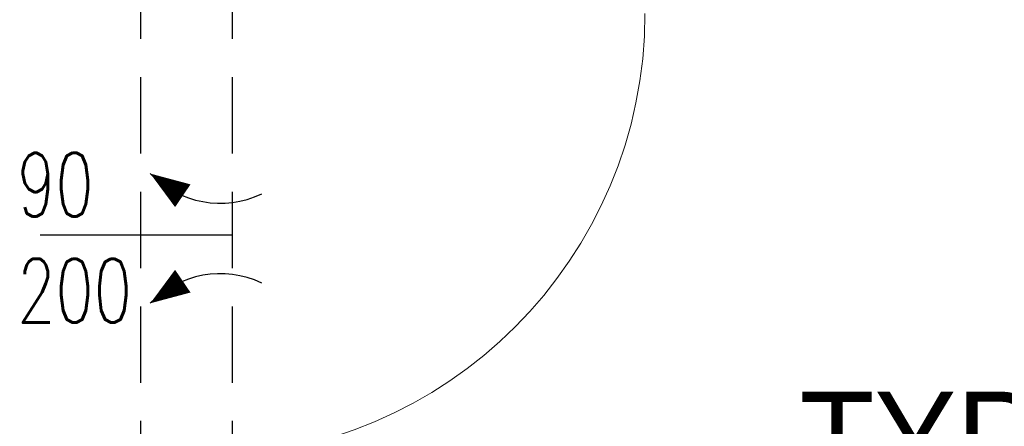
# Model space of a CAD drawing. Header units: centimetres. Extents: x -15121 to 30567, y -60641 to 0.
# Tile 125 of 256: x 6345 to 6539, y -25380 to -25300. Entities that reach past the tile are written whole.
import ezdxf

# ---------------------------------------------------------------- set-up
doc = ezdxf.new("R2010")
doc.units = ezdxf.units.CM
doc.header["$LTSCALE"] = 60
doc.linetypes.add('( Dashed )', pattern=[0.75, 0.5, -0.25])
for name, color, linetype in [('AIKA lampy sanitariaty', 3, 'Continuous'), ('AIKA widoki wymiarowanie', 7, 'Continuous'), ('AIKA widokowe', 7, 'Continuous')]:
    doc.layers.add(name, color=color, linetype=linetype)
doc.layers.add('opisy', color=1, linetype='Continuous', lineweight=15)
doc.styles.add('RomanS', font='romans.shx')
doc.styles.add('TableTextStyle', font='txt')
doc.styles.add('wymiar', font='txt.shx', dxfattribs={"width": 0.6})
doc.dimstyles.new('Dwudziestka', dxfattribs={"dimtxt": 7, "dimasz": 0.7, "dimexe": 5, "dimexo": 0, "dimgap": 2.5, "dimtad": 1, "dimtoh": 1, "dimdec": 3, "dimrnd": 0.5, "dimdsep": 46, "dimtxsty": 'wymiar', "dimblk": 'znacznik', "dimcen": 0, "dimdle": 5, "dimse1": 1, "dimse2": 1, "dimclrd": 256, "dimclre": 256, "dimclrt": 256, "dimadec": 0, "dimazin": 0, "dimtfac": 0.4, "dimtdec": 3, "dimtix": 1, "dimtofl": 0, "dimtmove": 2, "dimatfit": 3, "dimldrblk": 'znacznik', "dimfxl": 1, "dimtolj": 1, "dimarcsym": 0})

# ---------------------------------------------------------------- blocks, each defined once
blk = doc.blocks.new('znacznik')
at = {"color": 0}
for points in [[(0, -5), (0, 5)], [(-4, 0), (4, 0)]]:
    blk.add_lwpolyline(points, dxfattribs=at)
at = {"color": 1}
blk.add_lwpolyline([(-2.12, -2.12), (2.12, 2.12)], dxfattribs=at)
blk = doc.blocks.new('*D6265')
at = {"layer": 'AIKA widoki wymiarowanie', "lineweight": -2, "transparency": 16777216}
blk.add_line((6557.9, -25409.1), (6557.9, -25285), dxfattribs=at)
at = {"layer": 'Defpoints', "color": 0, "transparency": 16777216}
for p in [(6465.48, -25284.3), (6557.9, -25284.3), (6528.36, -25409.8)]:
    blk.add_point(p, dxfattribs=at)
at = {"layer": 'AIKA widoki wymiarowanie', "lineweight": -2, "transparency": 16777216, "xscale": 0.7, "yscale": 0.7, "zscale": 0.7}
for p, rotation in [((6557.9, -25284.3), 90), ((6557.9, -25409.8), 270)]:
    blk.add_blockref('znacznik', p, dxfattribs=dict(at, rotation=rotation))
at = {"layer": 'AIKA widoki wymiarowanie', "transparency": 16777216, "insert": (6551.9, -25347.05), "char_height": 7, "attachment_point": 5, "rotation": 90, "style": 'wymiar'}
blk.add_mtext('\\A1;125.5', dxfattribs=at)

msp = doc.modelspace()

# ---------------------------------------------------------------- linework, layer by layer
at = {"layer": 'AIKA widokowe', "linetype": '( Dashed )', "ltscale": 0.5}
for p, q in [((6368.9623, -25393.7983), (6368.9623, -25290.7983)), ((6386.9623, -25393.7983), (6386.9623, -25290.7983))]:
    msp.add_line(p, q, dxfattribs=at)
at = {"layer": 'AIKA widokowe', "extrusion": (0, 0, -1)}
msp.add_line((6386.9623, -25342.2983), (6349.1669, -25342.2983), dxfattribs=at)
at = {"layer": 'AIKA widokowe'}
for points in [[(6370.8027, -25330.2491, 0, 5.4, 0), (6377.1859, -25334.594, 5.4, 5.4, 0)], [(6370.8027, -25355.6956, 0, 5.4, 0), (6377.1859, -25351.3507, 5.4, 5.4, 0)]]:
    msp.add_lwpolyline(points, format="xyseb", dxfattribs=at)
for centre, start, end in [((6384.5152, -25316.965), 224.090838, 295.316168), ((6384.5152, -25368.9797), 64.683832, 135.909162)]:
    msp.add_arc(centre, 19.0919, start, end, dxfattribs=at)
at = {"layer": 'opisy', "color": 1, "extrusion": (0, 0, -1)}
msp.add_arc((-6380.9623, -25298.7983), 87, 180, 270, dxfattribs=at)

# ---------------------------------------------------------------- texts
at = {"layer": 'AIKA lampy sanitariaty', "style": 'TableTextStyle'}
msp.add_text('TYP1', height=18, dxfattribs=at).set_placement((6498.3375, -25391.0559))
at = {"layer": 'AIKA widokowe', "style": 'RomanS', "width": 0.7}
for s, p in [('90', (6344.6728, -25338.6513)), ('200', (6344.6728, -25359.4846))]:
    msp.add_text(s, height=12.5, dxfattribs=at).set_placement(p)

# ---------------------------------------------------------------- dimensions: what is measured, and where the dimension line sits
at = {"layer": 'AIKA widoki wymiarowanie'}
dim = msp.add_linear_dim(base=(6557.8998, -25284.2983), p1=(6528.357, -25409.8046), p2=(6465.4837, -25284.2983), angle=90, dimstyle='Dwudziestka', dxfattribs=at)
dim.commit()
dim.dimension.update_dxf_attribs({"geometry": '*D6265', "text_midpoint": (6551.8998, -25347.0515)})

doc.saveas('drawing.dxf')
